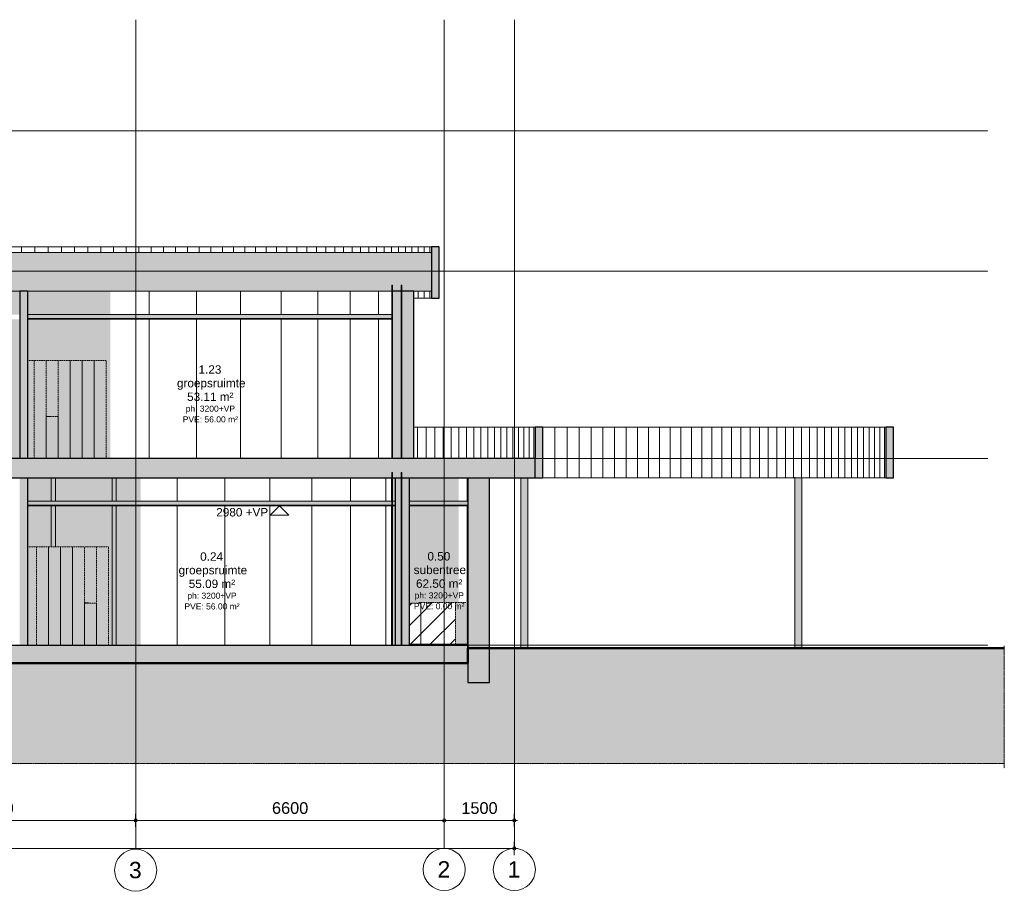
# Model space of a CAD drawing. Header units: millimetres. Extents: x -85630 to 257083, y -5697 to 14715.
# Tile 26 of 93: x -20580 to 481, y -5266 to 13375. Entities that reach past the tile are written whole.
import ezdxf

# ---------------------------------------------------------------- set-up
doc = ezdxf.new("R2010")
doc.units = ezdxf.units.MM
for name, pattern in [('HAZ_hartlijn', [8, 5, -1, 1, -1]), ('Hidden', [7.14375, 4.7625, -2.38125]), ('THO_hhidden', [2.5, 1.5, -1]), ('THO_stramienlijn', [20, 17, -1.5, 0, -1.5])]:
    doc.linetypes.add(name, pattern=pattern)
for name, color, linetype, lineweight in [('A-ANNO-DIMS', 7, 'Continuous', 13), ('A-ANNO-DIMS-100', 7, 'Continuous', 13), ('A-AREA-IDEN', 7, 'Continuous', 13), ('A-CLNG', 7, 'Continuous', 13), ('A-CLNG-PATT', 7, 'Continuous', 13), ('A-DETL-GENF', 7, 'Continuous', 13), ('A-FLOR', 7, 'Continuous', 18), ('A-FLOR-LEVL', 7, 'Continuous', 13), ('A-FLOR-PATT', 7, 'Continuous', 25), ('A-GENM', 7, 'Continuous', 13), ('A-ROOF', 7, 'Continuous', 13), ('A-ROOF-PATT', 7, 'Continuous', 18), ('A-WALL-PATT', 7, 'Continuous', 25), ('C-TOPO', 7, 'Continuous', 13), ('C-TOPO-PATT', 7, 'Continuous', 50), ('G-ANNO-DIMS', 7, 'Continuous', 13), ('I-WALL', 7, 'Continuous', 18), ('P-SANR-FIXT', 7, 'Continuous', 13), ('S-COLS', 7, 'Continuous', 13), ('S-GRID', 7, 'Continuous', 13), ('S-GRID-IDEN', 7, 'Continuous', 13)]:
    doc.layers.add(name, color=color, linetype=linetype, lineweight=lineweight)
doc.layers.add('A-AREA', color=1, linetype='Continuous', lineweight=13, true_color=0xff0000)
doc.layers.add('A-DETL', color=7, linetype='Continuous', lineweight=13, true_color=0x00a600)
doc.styles.add('Arial', font='arial.ttf', dxfattribs={"height": 250})
doc.styles.add('Arial_1', font='arial.ttf', dxfattribs={"height": 180})
doc.styles.add('Arial_2', font='arial.ttf', dxfattribs={"height": 350})
doc.styles.add('Arial_3', font='arial.ttf', dxfattribs={"height": 130})
doc.dimstyles.new('THO_25_-_transparant', dxfattribs={"dimscale": 304.8, "dimtxt": 0.836827, "dimasz": 0.229659, "dimexe": 0.459318, "dimexo": 0.0625, "dimgap": 0.213255, "dimtad": 1, "dimdec": 3, "dimlfac": 304.8, "dimrnd": 0.001, "dimdsep": 46, "dimtxsty": 'Arial', "dimblk1": 'DOTBLANK', "dimblk2": 'DOTBLANK', "dimsah": 1, "dimcen": 0.09, "dimdle": 0.229659, "dimazin": 0, "dimtfac": 1, "dimtdec": 4, "dimtix": 1, "dimtmove": 0, "dimatfit": 3, "dimfxl": 0.001507, "dimfxlon": 1, "dimtvp": 1, "dimtolj": 1, "dimtzin": 0, "dimarcsym": 2})
pattern_1 = [(45, (-65225.66, -375.99), (-21.213203, 21.213203), []), (45, (-65225.66, -354.99), (-21.213203, 21.213203), [])]
pattern_2 = [(45, (-65225.66, -376), (-212.132, 212.132), [])]

# ---------------------------------------------------------------- blocks, each defined once
blk = doc.blocks.new('NLRS_01_GM_WPB_dummy placeholder_gen_tho - kast 600x600x2100-1649503-01 doorsnede AA _plotview_')
at = {"layer": 'A-GENM', "linetype": 'THO_hhidden', "true_color": 0xdcf8f8}
for points in [[(-20408, 0), (-20224, 0), (-20224, 2100), (-20408, 2100), (-20408, 69)], [(-19967, 0), (-19967, 2100), (-20224, 2100), (-20224, 0)]]:
    blk.add_hatch(color=7, dxfattribs=at).paths.add_polyline_path(points)
at = {"layer": 'A-GENM', "linetype": 'THO_hhidden'}
for p, q in [((-20408, 2100), (-20224, 2100)), ((-20224, 2100), (-19967, 2100)), ((-20224, 0), (-20224, 2100)), ((-19967, 2100), (-19967, 0))]:
    blk.add_line(p, q, dxfattribs=at)
blk = doc.blocks.new('NLRS_01_GM_WPB_dummy placeholder_gen_tho - kast 600x600x2100-V4-01 doorsnede AA _plotview_')
at = {"layer": 'A-GENM', "linetype": 'THO_hhidden', "true_color": 0xdcf8f8}
blk.add_hatch(color=7, dxfattribs=at).paths.add_polyline_path([(-19710, 0), (-19710, 2100), (-19967, 2100), (-19967, 0)])
at = {"layer": 'A-GENM', "linetype": 'THO_hhidden'}
for p, q in [((-19967, 2100), (-19710, 2100)), ((-19967, 0), (-19967, 2100)), ((-19710, 2100), (-19710, 0))]:
    blk.add_line(p, q, dxfattribs=at)
blk = doc.blocks.new('NLRS_01_GM_WPB_dummy placeholder_gen_tho - kast 600x600x2100-V5-01 doorsnede AA _plotview_')
at = {"layer": 'A-GENM', "linetype": 'THO_hhidden', "true_color": 0xdcf8f8}
for points in [[(-19110, 900), (-18938, 900), (-18938, 2100), (-19195, 2100), (-19195, 902), (-19111, 902), (-19111, 900)], [(-18680, 0), (-18680, 2100), (-18938, 2100), (-18938, 0)]]:
    blk.add_hatch(color=7, dxfattribs=at).paths.add_polyline_path(points)
at = {"layer": 'A-GENM', "linetype": 'THO_hhidden'}
for p, q in [((-19195, 2100), (-18938, 2100)), ((-18938, 2100), (-18680, 2100)), ((-18938, 0), (-18938, 2100)), ((-18680, 2100), (-18680, 0))]:
    blk.add_line(p, q, dxfattribs=at)
blk = doc.blocks.new('NLRS_73_PF_UN_rvs gootsteen enkel 340x340 ic6zrl2n_gen_bcb - RVS gootsteen enkel 340x340-1972238-01 doorsnede AA _plotview_')
at = {"layer": 'P-SANR-FIXT', "true_color": 0xe8e8e8}
for points in [[(-19116, 900), (-19116, 902), (-19195, 902), (-19195, 900)], [(-19111, 900), (-19111, 902), (-19116, 902), (-19116, 900), (-19114, 900)]]:
    blk.add_hatch(color=254, dxfattribs=at).paths.add_polyline_path(points)
at = {"layer": 'P-SANR-FIXT'}
for p, q in [((-19195, 902), (-19116, 902)), ((-19110, 902), (-19116, 902)), ((-19110, 900), (-19110, 902))]:
    blk.add_line(p, q, dxfattribs=at)
blk = doc.blocks.new('NLRS_01_GM_WPB_dummy placeholder_gen_tho - kast 600x600x2100-V8-01 doorsnede AA _plotview_')
at = {"layer": 'A-GENM', "linetype": 'THO_hhidden', "true_color": 0xdcf8f8}
blk.add_hatch(color=7, dxfattribs=at).paths.add_polyline_path([(-18987, 3990), (-18730, 3990), (-18730, 6090), (-18987, 6090), (-18987, 4505)])
at = {"layer": 'A-GENM', "linetype": 'THO_hhidden'}
for p, q in [((-18987, 6090), (-18730, 6090)), ((-18987, 3990), (-18987, 6090)), ((-18730, 6090), (-18730, 3990))]:
    blk.add_line(p, q, dxfattribs=at)
blk = doc.blocks.new('NLRS_01_GM_WPB_dummy placeholder_gen_tho - kast 600x600x2100-V9-01 doorsnede AA _plotview_')
at = {"layer": 'A-GENM', "linetype": 'THO_hhidden', "true_color": 0xdcf8f8}
for points in [[(-19927, 4890), (-19759, 4890), (-19759, 6090), (-20016, 6090), (-20016, 4892), (-19928, 4892), (-19928, 4890)], [(-19613, 3990), (-19502, 3990), (-19502, 6090), (-19759, 6090), (-19759, 3990)]]:
    blk.add_hatch(color=7, dxfattribs=at).paths.add_polyline_path(points)
at = {"layer": 'A-GENM', "linetype": 'THO_hhidden'}
for p, q in [((-20016, 6090), (-19759, 6090)), ((-19759, 6090), (-19502, 6090)), ((-19759, 3990), (-19759, 6090)), ((-19502, 6090), (-19502, 3990))]:
    blk.add_line(p, q, dxfattribs=at)
blk = doc.blocks.new('NLRS_01_GM_WPB_dummy placeholder_gen_tho - kast 600x600x2100-V10-01 doorsnede AA _plotview_')
at = {"layer": 'A-GENM', "linetype": 'THO_hhidden', "true_color": 0xdcf8f8}
for points in [[(-20278, 3990), (-20274, 3990), (-20274, 6090), (-20408, 6090), (-20408, 3990)], [(-20016, 3990), (-20016, 6090), (-20274, 6090), (-20274, 3990)]]:
    blk.add_hatch(color=7, dxfattribs=at).paths.add_polyline_path(points)
at = {"layer": 'A-GENM', "linetype": 'THO_hhidden'}
for p, q in [((-20408, 6090), (-20274, 6090)), ((-20274, 6090), (-20016, 6090)), ((-20274, 3990), (-20274, 6090)), ((-20016, 6090), (-20016, 3990))]:
    blk.add_line(p, q, dxfattribs=at)
blk = doc.blocks.new('NLRS_73_PF_UN_rvs gootsteen enkel 340x340 ic6zrl2n_gen_bcb - RVS gootsteen enkel 340x340-V11-01 doorsnede AA _plotview_')
at = {"layer": 'P-SANR-FIXT', "true_color": 0xe8e8e8}
for points in [[(-19945, 4890), (-19933, 4890), (-19933, 4892), (-20016, 4892), (-20016, 4890)], [(-19928, 4890), (-19928, 4892), (-19933, 4892), (-19933, 4890)]]:
    blk.add_hatch(color=254, dxfattribs=at).paths.add_polyline_path(points)
at = {"layer": 'P-SANR-FIXT'}
for p, q in [((-20016, 4892), (-19933, 4892)), ((-19927, 4892), (-19933, 4892)), ((-19927, 4892), (-19928, 4892)), ((-19927, 4890), (-19927, 4892))]:
    blk.add_line(p, q, dxfattribs=at)
blk = doc.blocks.new('FP_16-01 doorsnede AA _plotview_')
at = {"layer": 'A-WALL-PATT', "color": 8, "lineweight": 13, "true_color": 0x808080}
for p, q in [((-17212, 3080), (-17212, 3580)), ((-16192, 3080), (-16192, 3580)), ((-15229, 3080), (-15229, 3580)), ((-14330, 3080), (-14330, 3580)), ((-13502, 3080), (-13502, 3580)), ((-12751, 3080), (-12751, 3580)), ((-11009, 3080), (-11009, 3580)), ((-17212, 0), (-17212, 2980)), ((-16192, 0), (-16192, 2980)), ((-15229, 0), (-15229, 2980)), ((-14330, 0), (-14330, 2980)), ((-13502, 0), (-13502, 2980)), ((-12751, 0), (-12751, 2980)), ((-11009, 10), (-11009, 2980))]:
    blk.add_line(p, q, dxfattribs=at)
blk = doc.blocks.new('FP_18-01 doorsnede AA _plotview_')
at = {"layer": 'A-WALL-PATT', "color": 8, "lineweight": 13, "true_color": 0x808080}
for p, q in [((-17808, 7070), (-17808, 7570)), ((-16799, 7070), (-16799, 7570)), ((-15857, 7070), (-15857, 7570)), ((-14989, 7070), (-14989, 7570)), ((-14203, 7070), (-14203, 7570)), ((-13508, 7070), (-13508, 7570)), ((-12908, 7070), (-12908, 7570)), ((-17808, 3990), (-17808, 6970)), ((-16799, 3990), (-16799, 6970)), ((-15857, 3990), (-15857, 6970)), ((-14989, 3990), (-14989, 6970)), ((-14203, 3990), (-14203, 6970)), ((-13508, 3990), (-13508, 6970)), ((-12908, 3990), (-12908, 6970))]:
    blk.add_line(p, q, dxfattribs=at)
blk = doc.blocks.new('FP_20-01 doorsnede AA _plotview_')
at = {"layer": 'A-WALL-PATT', "color": 252, "lineweight": 13, "true_color": 0x858482}
for p, q in [((-12069, 3990), (-12069, 4660)), ((-11883, 3990), (-11883, 4660)), ((-11702, 3990), (-11702, 4660)), ((-11525, 3990), (-11525, 4660)), ((-11354, 3990), (-11354, 4660)), ((-11187, 3990), (-11187, 4660)), ((-11025, 3990), (-11025, 4660)), ((-10868, 3990), (-10868, 4660)), ((-10716, 3990), (-10716, 4660)), ((-10569, 3990), (-10569, 4660)), ((-10427, 3990), (-10427, 4660)), ((-10290, 3990), (-10290, 4660)), ((-10158, 3990), (-10158, 4660)), ((-10032, 3990), (-10032, 4660)), ((-9911, 3990), (-9911, 4660)), ((-9795, 3990), (-9795, 4660)), ((-9685, 3990), (-9685, 4660)), ((-9580, 3990), (-9580, 4660))]:
    blk.add_line(p, q, dxfattribs=at)
blk = doc.blocks.new('FP_22-01 doorsnede AA _plotview_')
at = {"layer": 'A-WALL-PATT', "color": 252, "lineweight": 13, "true_color": 0x858482}
for p, q in [((-24100, 8400), (-24100, 8520)), ((-23800, 8400), (-23800, 8520)), ((-23500, 8400), (-23500, 8520)), ((-23201, 8400), (-23201, 8520)), ((-22902, 8400), (-22902, 8520)), ((-22604, 8400), (-22604, 8520)), ((-22306, 8400), (-22306, 8520)), ((-22009, 8400), (-22009, 8520)), ((-21714, 8400), (-21714, 8520)), ((-21419, 8400), (-21419, 8520)), ((-21126, 8400), (-21126, 8520)), ((-20835, 8400), (-20835, 8520)), ((-20545, 8400), (-20545, 8520)), ((-20257, 8400), (-20257, 8520)), ((-19971, 8400), (-19971, 8520)), ((-19686, 8400), (-19686, 8520)), ((-19405, 8400), (-19405, 8520)), ((-19125, 8400), (-19125, 8520)), ((-18848, 8400), (-18848, 8520)), ((-18574, 8400), (-18574, 8520)), ((-18302, 8400), (-18302, 8520)), ((-18033, 8400), (-18033, 8520)), ((-17768, 8400), (-17768, 8520)), ((-17505, 8400), (-17505, 8520)), ((-17246, 8400), (-17246, 8520)), ((-16990, 8400), (-16990, 8520)), ((-16738, 8400), (-16738, 8520)), ((-16490, 8400), (-16490, 8520)), ((-16245, 8400), (-16245, 8520)), ((-16004, 8400), (-16004, 8520)), ((-15768, 8400), (-15768, 8520)), ((-15535, 8400), (-15535, 8520)), ((-15307, 8400), (-15307, 8520)), ((-15084, 8400), (-15084, 8520)), ((-14864, 8400), (-14864, 8520)), ((-14650, 8400), (-14650, 8520)), ((-14440, 8400), (-14440, 8520)), ((-14235, 8400), (-14235, 8520)), ((-14035, 8400), (-14035, 8520)), ((-13840, 8400), (-13840, 8520)), ((-13651, 8400), (-13651, 8520)), ((-13466, 8400), (-13466, 8520)), ((-13287, 8400), (-13287, 8520)), ((-13113, 8400), (-13113, 8520)), ((-12945, 8400), (-12945, 8520)), ((-12783, 8400), (-12783, 8520)), ((-12626, 8400), (-12626, 8520)), ((-12475, 8400), (-12475, 8520)), ((-12329, 8400), (-12329, 8520)), ((-12190, 8400), (-12190, 8520)), ((-12057, 8400), (-12057, 8520)), ((-11929, 8400), (-11929, 8520)), ((-11808, 8400), (-11808, 8520)), ((-12057, 7420), (-12057, 7570)), ((-11929, 7420), (-11929, 7570)), ((-11808, 7420), (-11808, 7570))]:
    blk.add_line(p, q, dxfattribs=at)
blk = doc.blocks.new('NLRS_28_SCO_UN_koker_gen_bcb - K200_200_12_5-2311149-01 doorsnede AA _plotview_')
at = {"layer": 'S-COLS'}
h = blk.add_hatch(dxfattribs=at)
h.set_pattern_fill('FP_3', color=256, style=0, pattern_type=2)
h.set_pattern_definition(pattern_1)
h.paths.add_polyline_path([(-12609, 3990), (-12609, 7700), (-12622, 7700), (-12622, 3990)])
h.paths.add_polyline_path([(-12417, 3990), (-12404, 3990), (-12404, 7700), (-12417, 7700), (-12417, 4505)])
at = {"layer": 'S-COLS', "lineweight": 18}
for p, q in [((-12609, 7700), (-12622, 7700)), ((-12622, 7700), (-12622, 3990)), ((-12609, 3990), (-12609, 7700)), ((-12404, 7700), (-12417, 7700)), ((-12417, 7700), (-12417, 3990)), ((-12404, 3990), (-12404, 7700)), ((-12622, 3990), (-12609, 3990)), ((-12417, 3990), (-12404, 3990))]:
    blk.add_line(p, q, dxfattribs=at)
blk = doc.blocks.new('NLRS_01_GM_WPB_dummy placeholder_gen_tho - garderobe 3000x400x900-2232204-01 doorsnede AA _plotview_')
at = {"layer": 'A-GENM', "true_color": 0x808080}
h = blk.add_hatch(dxfattribs=at)
h.set_pattern_fill('FP_4', color=8, style=0, pattern_type=2)
h.set_pattern_definition(pattern_2)
h.paths.add_polyline_path([(-12003, 0), (-12003, 900), (-12244, 900), (-12244, 0)])
at = {"layer": 'A-GENM', "linetype": 'THO_hhidden'}
for p, q in [((-12003, 900), (-12244, 900)), ((-12244, 900), (-12244, 0)), ((-12003, 0), (-12003, 900)), ((-12244, 0), (-12003, 0))]:
    blk.add_line(p, q, dxfattribs=at)
blk = doc.blocks.new('NLRS_01_GM_WPB_dummy placeholder_gen_tho - garderobe 930x400x900-2364956-01 doorsnede AA _plotview_')
at = {"layer": 'A-GENM', "linetype": 'THO_hhidden', "true_color": 0xdcf8f8}
for points in [[(-12003, 10), (-12003, 10), (-12003, 910), (-12043, 910), (-12043, 900), (-12003, 900), (-12003, 69)], [(-11259, 10), (-11035, 10), (-11035, 910), (-11259, 910), (-11259, 69)]]:
    blk.add_hatch(color=7, dxfattribs=at).paths.add_polyline_path(points)
at = {"layer": 'A-GENM', "true_color": 0x808080}
h = blk.add_hatch(dxfattribs=at)
h.set_pattern_fill('FP_4', color=8, style=0, pattern_type=2)
h.set_pattern_definition(pattern_2)
h.paths.add_polyline_path([(-11259, 10), (-11259, 910), (-12003, 910), (-12003, 10), (-11629, 10)])
at = {"layer": 'A-GENM', "linetype": 'THO_hhidden'}
for p, q in [((-12043, 910), (-12003, 910)), ((-12043, 900), (-12043, 910)), ((-11259, 910), (-12003, 910)), ((-12003, 910), (-12003, 10)), ((-11259, 10), (-11259, 910)), ((-11259, 910), (-11035, 910)), ((-12003, 10), (-11259, 10))]:
    blk.add_line(p, q, dxfattribs=at)
blk = doc.blocks.new('FP_46-01 doorsnede AA _plotview_')
at = {"layer": 'A-WALL-PATT', "color": 252, "lineweight": 13, "true_color": 0x858482}
for p, q in [((-9130, 3580), (-9130, 4660)), ((-8869, 3580), (-8869, 4660)), ((-8611, 3580), (-8611, 4660)), ((-8356, 3580), (-8356, 4660)), ((-8104, 3580), (-8104, 4660)), ((-7855, 3580), (-7855, 4660)), ((-7610, 3580), (-7610, 4660)), ((-7368, 3580), (-7368, 4660)), ((-7129, 3580), (-7129, 4660)), ((-6894, 3580), (-6894, 4660)), ((-6663, 3580), (-6663, 4660)), ((-6435, 3580), (-6435, 4660)), ((-6211, 3580), (-6211, 4660)), ((-5991, 3580), (-5991, 4660)), ((-5776, 3580), (-5776, 4660)), ((-5564, 3580), (-5564, 4660)), ((-5356, 3580), (-5356, 4660)), ((-5153, 3580), (-5153, 4660)), ((-4954, 3580), (-4954, 4660)), ((-4759, 3580), (-4759, 4660)), ((-4569, 3580), (-4569, 4660)), ((-4383, 3580), (-4383, 4660)), ((-4202, 3580), (-4202, 4660)), ((-4025, 3580), (-4025, 4660)), ((-3854, 3580), (-3854, 4660)), ((-3687, 3580), (-3687, 4660)), ((-3525, 3580), (-3525, 4660)), ((-3368, 3580), (-3368, 4660)), ((-3216, 3580), (-3216, 4660)), ((-3069, 3580), (-3069, 4660)), ((-2927, 3580), (-2927, 4660)), ((-2790, 3580), (-2790, 4660)), ((-2658, 3580), (-2658, 4660)), ((-2532, 3580), (-2532, 4660)), ((-2411, 3580), (-2411, 4660)), ((-2295, 3580), (-2295, 4660)), ((-2185, 3580), (-2185, 4660)), ((-2080, 3580), (-2080, 4660))]:
    blk.add_line(p, q, dxfattribs=at)
blk = doc.blocks.new('NLRS_28_SCO_UN_houten kolom rond_gen_bcb - rond 150-2413769-01 doorsnede AA _plotview_')
at = {"layer": 'S-COLS', "true_color": 0xe8c753}
for points in [[(-3995, -63), (-3992, -63), (-3992, 3580), (-3999, 3580), (-3999, -63), (-3995, -63)], [(-3922, -63), (-3849, -63), (-3849, 3580), (-3992, 3580), (-3992, -63), (-3936, -63)]]:
    blk.add_hatch(color=53, dxfattribs=at).paths.add_polyline_path(points)
at = {"layer": 'S-COLS'}
for p, q in [((-3999, 3590), (-3999, -63)), ((-3849, -63), (-3849, 3580))]:
    blk.add_line(p, q, dxfattribs=at)
blk = doc.blocks.new('NLRS_28_SCO_UN_houten kolom rond_gen_bcb - rond 150-V47-01 doorsnede AA _plotview_')
at = {"layer": 'S-COLS', "true_color": 0xe8c753}
for points in [[(-9775, -63), (-9736, -63), (-9736, 3580), (-9863, 3580), (-9863, -63), (-9789, -63)], [(-9736, -63), (-9713, -63), (-9713, 3580), (-9736, 3580), (-9736, 69)]]:
    blk.add_hatch(color=53, dxfattribs=at).paths.add_polyline_path(points)
at = {"layer": 'S-COLS'}
for p, q in [((-9863, 3580), (-9863, -63)), ((-9713, -63), (-9713, 3580))]:
    blk.add_line(p, q, dxfattribs=at)
blk = doc.blocks.new('NLRS_28_SCO_UN_koker_gen_bcb - K200_200_12_5-2417527-01 doorsnede AA _plotview_')
at = {"layer": 'S-COLS'}
h = blk.add_hatch(dxfattribs=at)
h.set_pattern_fill('FP_3', color=256, style=0, pattern_type=2)
h.set_pattern_definition(pattern_1)
h.paths.add_polyline_path([(-12622, 0), (-12608, 0), (-12608, 3690), (-12622, 3690), (-12622, 69)])
h.paths.add_polyline_path([(-12403, 0), (-12403, 3690), (-12417, 3690), (-12417, 0)])
at = {"layer": 'S-COLS', "linetype": 'Hidden', "true_color": 0x7186a5}
h = blk.add_hatch(color=252, dxfattribs=at)
h.paths.add_polyline_path([(-12622, 0), (-12622, 2980), (-12626, 2980), (-12626, 0)])
h.paths.add_polyline_path([(-12622, 3080), (-12622, 3580), (-12626, 3580), (-12626, 3080)])
h = blk.add_hatch(color=252, dxfattribs=at)
h.paths.add_polyline_path([(-12608, 0), (-12552, 0), (-12552, 2980), (-12608, 2980), (-12608, 69)])
h.paths.add_polyline_path([(-12608, 3080), (-12552, 3080), (-12552, 3580), (-12608, 3580), (-12608, 3396)])
at = {"layer": 'S-COLS', "lineweight": 18}
for p, q in [((-12608, 3690), (-12622, 3690)), ((-12622, 3690), (-12622, 0)), ((-12608, 0), (-12608, 3690)), ((-12403, 3690), (-12417, 3690)), ((-12417, 3690), (-12417, 0)), ((-12403, 0), (-12403, 3690)), ((-12622, 0), (-12608, 0)), ((-12417, 0), (-12403, 0))]:
    blk.add_line(p, q, dxfattribs=at)
at = {"layer": 'S-COLS'}
for p, q in [((-12626, 3580), (-12626, 3080)), ((-12626, 2980), (-12626, 0))]:
    blk.add_line(p, q, dxfattribs=at)
blk = doc.blocks.new('NLRS_28_SCO_UN_koker_gen_bcb - K200_200_12_5-V57-01 doorsnede AA _plotview_')
at = {"layer": 'S-COLS', "linetype": 'Hidden', "true_color": 0x7186a5}
h = blk.add_hatch(color=252, dxfattribs=at)
h.paths.add_polyline_path([(-18605, 0), (-18605, 2980), (-18639, 2980), (-18639, 0)])
h.paths.add_polyline_path([(-18639, 3080), (-18605, 3080), (-18605, 3580), (-18639, 3580)])
h = blk.add_hatch(color=252, dxfattribs=at)
h.paths.add_polyline_path([(-18519, 0), (-18519, 2980), (-18605, 2980), (-18605, 0)])
h.paths.add_polyline_path([(-18605, 3080), (-18519, 3080), (-18519, 3580), (-18605, 3580)])
at = {"layer": 'S-COLS'}
for p, q in [((-18605, 3580), (-18605, 3080)), ((-18519, 3580), (-18519, 3080)), ((-18605, 2980), (-18605, 0)), ((-18519, 2980), (-18519, 0))]:
    blk.add_line(p, q, dxfattribs=at)
blk = doc.blocks.new('NLRS_28_SCO_UN_koker_gen_bcb - K200_200_12_5-V59-01 doorsnede AA _plotview_')
at = {"layer": 'S-COLS', "linetype": 'Hidden', "true_color": 0x7186a5}
h = blk.add_hatch(color=252, dxfattribs=at)
h.paths.add_polyline_path([(-19938, 2100), (-19904, 2100), (-19904, 2980), (-19938, 2980), (-19938, 2287)])
h.paths.add_polyline_path([(-19938, 3080), (-19904, 3080), (-19904, 3580), (-19938, 3580), (-19938, 3396)])
h = blk.add_hatch(color=252, dxfattribs=at)
h.paths.add_polyline_path([(-19818, 2100), (-19818, 2980), (-19904, 2980), (-19904, 2100)])
h.paths.add_polyline_path([(-19904, 3080), (-19818, 3080), (-19818, 3580), (-19904, 3580), (-19904, 3396)])
at = {"layer": 'S-COLS'}
for p, q in [((-19904, 3580), (-19904, 3080)), ((-19818, 3580), (-19818, 3080)), ((-19904, 2980), (-19904, 2100)), ((-19818, 2980), (-19818, 2100))]:
    blk.add_line(p, q, dxfattribs=at)
blk = doc.blocks.new('NLRS_01_DI_UN_afbreeklijn_gen_tho - afbreeklijn-2412367-01 doorsnede AA _plotview_')
at = {"layer": 'A-DETL-GENF', "linetype": 'HAZ_hartlijn', "lineweight": 18}
blk.add_line((481, -2533), (-83030, -2533), dxfattribs=at)
blk = doc.blocks.new('NLRS_01_DI_UN_afbreeklijn_gen_tho - afbreeklijn-2412030-01 doorsnede AA _plotview_')
at = {"layer": 'A-DETL-GENF', "linetype": 'HAZ_hartlijn', "lineweight": 18}
blk.add_line((481, -13), (481, -2633), dxfattribs=at)
blk = doc.blocks.new('Grid - Stramienbol 9_0mm-3500-01 doorsnede AA _plotview_')
at = {"layer": 'S-GRID-IDEN'}
blk.add_circle((-9999.635701, -4800), 450, dxfattribs=at)
blk = doc.blocks.new('DIMBLOCK1-01 doorsnede AA _plotview_')
at = {"layer": 'A-ANNO-DIMS-100'}
for p, q in [((-71800, -4350), (-71800, -4210)), ((-10000, -4350), (-10000, -4210)), ((-9930, -4350), (-71870, -4350)), ((-71800, -4350), (-71800, -4490)), ((-10000, -4350), (-10000, -4490))]:
    blk.add_line(p, q, dxfattribs=at)
for centre in [(-71800, -4350), (-10000, -4350)]:
    blk.add_circle(centre, 35, dxfattribs=at)
at = {"layer": 'A-ANNO-DIMS-100', "color": 0, "insert": (-41380, -3960), "char_height": 250, "width": 1153.68, "attachment_point": 1, "line_spacing_factor": 0.941778, "style": 'Arial'}
blk.add_mtext('61800', dxfattribs=at)
blk = doc.blocks.new('_DotBlank')
at = {"color": 0, "linetype": 'ByBlock', "lineweight": -2}
blk.add_line((-0.5, 0), (-1, 0), dxfattribs=at)
blk.add_circle((0, 0), 0.5, dxfattribs=at)
blk = doc.blocks.new('DIMBLOCK2-01 doorsnede AA _plotview_')
at = {"layer": 'A-ANNO-DIMS-100'}
for p, q in [((-11500, -3750), (-11500, -3610)), ((-9930, -3750), (-11500, -3750)), ((-11500, -3750), (-11500, -3890)), ((-10000, -3750), (-10000, -3610)), ((-10000, -3750), (-10000, -3890))]:
    blk.add_line(p, q, dxfattribs=at)
for centre in [(-11500, -3750), (-10000, -3750)]:
    blk.add_circle(centre, 35, dxfattribs=at)
at = {"layer": 'A-ANNO-DIMS-100', "color": 0, "insert": (-11134, -3360), "char_height": 250, "width": 922.94, "attachment_point": 1, "line_spacing_factor": 0.941778, "style": 'Arial'}
blk.add_mtext('1500', dxfattribs=at)
blk = doc.blocks.new('DIMBLOCK3-01 doorsnede AA _plotview_')
at = {"layer": 'A-ANNO-DIMS-100'}
for p, q in [((-18100, -3750), (-18100, -3610)), ((-11500, -3750), (-18100, -3750)), ((-18100, -3750), (-18100, -3890)), ((-11500, -3750), (-11500, -3610)), ((-11500, -3750), (-11500, -3890))]:
    blk.add_line(p, q, dxfattribs=at)
for centre in [(-18100, -3750), (-11500, -3750)]:
    blk.add_circle(centre, 35, dxfattribs=at)
at = {"layer": 'A-ANNO-DIMS-100', "color": 0, "insert": (-15184, -3360), "char_height": 250, "width": 922.94, "attachment_point": 1, "line_spacing_factor": 0.941778, "style": 'Arial'}
blk.add_mtext('6600', dxfattribs=at)
blk = doc.blocks.new('DIMBLOCK4-01 doorsnede AA _plotview_')
at = {"layer": 'A-ANNO-DIMS-100'}
for p, q in [((-24100, -3750), (-24100, -3610)), ((-18100, -3750), (-24100, -3750)), ((-24100, -3750), (-24100, -3890)), ((-18100, -3750), (-18100, -3610)), ((-18100, -3750), (-18100, -3890))]:
    blk.add_line(p, q, dxfattribs=at)
for centre in [(-24100, -3750), (-18100, -3750)]:
    blk.add_circle(centre, 35, dxfattribs=at)
at = {"layer": 'A-ANNO-DIMS-100', "color": 0, "insert": (-21484, -3360), "char_height": 250, "width": 922.94, "attachment_point": 1, "line_spacing_factor": 0.941778, "style": 'Arial'}
blk.add_mtext('6000', dxfattribs=at)
blk = doc.blocks.new('Spot Elevations - arrow below 13mm-1358115-01 doorsnede AA _plotview_')
at = {"layer": 'G-ANNO-DIMS'}
for p, q in [((-52838, 2780), (-52638, 2980)), ((-52838, 2980), (-52438, 2980)), ((-52638, 2980), (-52438, 2780)), ((-52438, 2780), (-52838, 2780))]:
    blk.add_line(p, q, dxfattribs=at)

msp = doc.modelspace()

# ---------------------------------------------------------------- hatches: boundary and pattern name
at = {"layer": 'A-CLNG', "true_color": 0xebebeb}
for points in [[(-12622.7084028, 6970), (-12622.7084028, 6985), (-20408.4295019, 6985), (-20408.4295019, 6970), (-12959.7760643, 6970)], [(-12552.1677574, 2980), (-12552.1677574, 2995), (-20408.4295019, 2995), (-20408.4295019, 2980), (-12959.7760643, 2980)], [(-10993.6241215, 2980), (-10993.6241215, 2995), (-12244.3608838, 2995), (-12244.3608838, 2980), (-11629.1671016, 2980)]]:
    msp.add_hatch(color=7, dxfattribs=at).paths.add_polyline_path(points)
at = {"layer": 'A-CLNG-PATT', "true_color": 0xc8ffff}
for points in [[(-16951.6029524, 6985), (-12622.7084028, 6985), (-12622.7084028, 7070), (-20408.4295019, 7070), (-20408.4295019, 6985), (-19612.8208778, 6985)], [(-16951.6029524, 2995), (-12552.1677574, 2995), (-12552.1677574, 3080), (-20408.4295019, 3080), (-20408.4295019, 2995), (-18282.2119151, 2995)], [(-11629.1671016, 2995), (-10993.6241215, 2995), (-10993.6241215, 3080), (-12244.3608838, 3080), (-12244.3608838, 2995)]]:
    msp.add_hatch(color=7, dxfattribs=at).paths.add_polyline_path(points)
at = {"layer": 'A-FLOR', "true_color": 0x7f7f7f}
for points in [[(-43563.7822064, 3580), (-9551.0096308, 3580), (-9551.0096308, 3990), (-72240.4589406, 3990), (-72240.4589406, 3580), (-44894.3911691, 3580)], [(-70805.6625126, -390), (-10994.1039382, -390), (-10994.1039382, 0), (-70805.6625126, 0)]]:
    msp.add_hatch(color=8, dxfattribs=at).paths.add_polyline_path(points)
at = {"layer": 'A-FLOR-PATT', "lineweight": 13}
h = msp.add_hatch(dxfattribs=at)
h.set_pattern_fill('FP_5', color=256, angle=-45, style=0, pattern_type=2)
h.set_pattern_definition([(225, (-14018.38, 10), (141.421, -141.421), [])])
h.paths.add_polyline_path([(-10993.6241215, 0), (-10993.6241215, 10), (-12244.3608838, 10), (-12244.3608838, 0), (-11629.1671016, 0)])
at = {"layer": 'A-GENM', "true_color": 0xdcf8f8}
for points in [[(-19758.9917956, 3990), (-19758.9917956, 4890), (-20016.3528756, 4890), (-20016.3528756, 3990)], [(-18937.6480458, 0), (-18937.6480458, 900), (-19195.0091259, 900), (-19195.0091259, 0)]]:
    msp.add_hatch(color=7, dxfattribs=at).paths.add_polyline_path(points)
at = {"layer": 'A-ROOF-PATT', "lineweight": 13, "true_color": 0xafafaf}
msp.add_hatch(color=253, dxfattribs=at).paths.add_polyline_path([(-40902.564281, 7570), (-11771.4466807, 7570), (-11771.4466807, 8400), (-70027.8247213, 8400), (-70027.8247213, 7570), (-43563.7822064, 7570)])
at = {"layer": 'A-WALL-PATT', "lineweight": 18, "true_color": 0x808080}
for points in [[(-11608.8094077, 7420), (-11608.8094077, 8520), (-11771.4466807, 8520), (-11771.4466807, 7420), (-11629.1671016, 7420)], [(-12294.471583, 3990), (-12152.2195964, 3990), (-12152.2195964, 7570), (-12622.7084028, 7570), (-12622.7084028, 3990)], [(-9391.8139453, 3580), (-9391.8139453, 4660), (-9551.0096308, 4660), (-9551.0096308, 3580)], [(-1891.8139453, 3580), (-1891.8139453, 4660), (-2051.0096308, 4660), (-2051.0096308, 3580)], [(-10532.0872243, -800), (-10532.0872243, 3580), (-10993.6241215, 3580), (-10993.6241215, -800)]]:
    msp.add_hatch(color=8, dxfattribs=at).paths.add_polyline_path(points)
at = {"layer": 'A-WALL-PATT', "lineweight": 18, "true_color": 0xd7e6e6}
for points in [[(-20408.4295019, 3990), (-20408.4295019, 7570), (-20580.4344094, 7570), (-20580.4344094, 3990)], [(-20408.4295019, 0), (-20408.4295019, 3580), (-20580.4344094, 3580), (-20580.4344094, 0)]]:
    msp.add_hatch(color=254, dxfattribs=at).paths.add_polyline_path(points)
at = {"layer": 'A-WALL-PATT', "true_color": 0xf0f0f0}
h = msp.add_hatch(color=7, dxfattribs=at)
h.paths.add_polyline_path([(-18639.3083281, 3990), (-18639.3083281, 6970), (-20408.4295019, 6970), (-20408.4295019, 6090), (-18729.5474754, 6090), (-18729.5474754, 3990)])
h.paths.add_polyline_path([(-20408.4295019, 7070), (-18639.3083281, 7070), (-18639.3083281, 7570), (-20408.4295019, 7570)])
h = msp.add_hatch(color=7, dxfattribs=at)
h.paths.add_polyline_path([(-18282.2119151, 0), (-17995.8955878, 0), (-17995.8955878, 2980), (-18518.924204, 2980), (-18518.924204, 0)])
h.paths.add_polyline_path([(-18638.5862997, 0), (-18638.5862997, 2980), (-19818.165946, 2980), (-19818.165946, 2100), (-18680.2869658, 2100), (-18680.2869658, 0)])
h.paths.add_polyline_path([(-19967.092366, 2100), (-19937.8280418, 2100), (-19937.8280418, 2980), (-20408.4295019, 2980), (-20408.4295019, 2100), (-19994.3713816, 2100)])
h.paths.add_polyline_path([(-19937.8280418, 3080), (-19937.8280418, 3580), (-20408.4295019, 3580), (-20408.4295019, 3080)])
h.paths.add_polyline_path([(-17995.8955878, 3080), (-17995.8955878, 3580), (-18518.924204, 3580), (-18518.924204, 3080), (-18282.2119151, 3080)])
h.paths.add_polyline_path([(-18638.5862997, 3080), (-18638.5862997, 3580), (-19818.165946, 3580), (-19818.165946, 3080), (-19612.8208778, 3080)])
at = {"layer": 'A-WALL-PATT', "lineweight": 18, "true_color": 0xafafaf}
msp.add_hatch(color=253, dxfattribs=at).paths.add_polyline_path([(-12244.3608838, 0), (-12244.3608838, 3580), (-12552.1677574, 3580), (-12552.1677574, 0)])
at = {"layer": 'A-WALL-PATT', "true_color": 0xf0f0f0}
h = msp.add_hatch(color=7, dxfattribs=at)
h.paths.add_polyline_path([(-12244.3608838, 10), (-12244.3170721, 10), (-12244.3170721, 900), (-12042.6957467, 900), (-12042.6957467, 910), (-11190.4598472, 910), (-11190.4598472, 2980), (-12244.3608838, 2980), (-12244.3608838, 68.8768707)])
h.paths.add_polyline_path([(-11629.1671016, 3080), (-11190.4598472, 3080), (-11190.4598472, 3580), (-12244.3608838, 3580), (-12244.3608838, 3080)])
at = {"layer": 'C-TOPO-PATT', "lineweight": 13, "true_color": 0xc0c0c0}
msp.add_hatch(color=9, dxfattribs=at).paths.add_polyline_path([(-83030.4054534, -2533), (481.1340514, -2533), (481.1340514, -63), (-10994.1039382, -63), (-10994.1039382, -390), (-70805.6625126, -390), (-70805.6625126, -63), (-83030.4054534, -63), (-83030.4054534, -1123.4138626)])
at = {"layer": 'I-WALL', "true_color": 0xd7e6e6}
h = msp.add_hatch(color=254, dxfattribs=at)
h.paths.add_polyline_path([(-20580.4344094, 3990), (-20580.4344094, 6970), (-21212.9083929, 6970), (-21212.9083929, 3990), (-20943.4298405, 3990)])
h.paths.add_polyline_path([(-21212.9083929, 7070), (-20580.4344094, 7070), (-20580.4344094, 7570), (-21212.9083929, 7570)])

# ---------------------------------------------------------------- linework, layer by layer
at = {"layer": 'A-AREA'}
msp.add_line((-10531.0632528, 0), (-9391.8139453, 0), dxfattribs=at)
at = {"layer": 'A-CLNG'}
for p, q in [((-12622.7084028, 7070), (-20408.4295019, 7070)), ((-12622.7084028, 6985), (-20408.4295019, 6985)), ((-20408.4295019, 6970), (-12622.7084028, 6970)), ((-12552.1677574, 3080), (-20408.4295019, 3080)), ((-12552.1677574, 2995), (-20408.4295019, 2995)), ((-20408.4295019, 2980), (-12552.1677574, 2980)), ((-10993.6241215, 3080), (-12244.3608838, 3080)), ((-12244.3608838, 3080), (-12244.3608838, 2980)), ((-10993.6241215, 2995), (-12244.3608838, 2995)), ((-12244.3608838, 2980), (-10993.6241215, 2980))]:
    msp.add_line(p, q, dxfattribs=at)
at = {"layer": 'A-DETL', "color": 7, "linetype": 'THO_hhidden'}
for p, q in [((-2051.0096308, 0), (-10531.6149799, 0)), ((-9863.2067658, 0), (-10531.3290587, 0)), ((-10531.0632528, 0), (-9391.8139453, 0)), ((-3996.7139512, 0), (-9712.5756838, 0)), ((-1891.8139453, 0), (-3848.6214453, 0))]:
    msp.add_line(p, q, dxfattribs=at)
at = {"layer": 'A-FLOR', "lineweight": 25}
for p, q in [((-9551.0096308, 3990), (-69176.5629993, 3990)), ((-9551.0096308, 3580), (-9551.0096308, 3990)), ((-72240.4589406, 3580), (-9551.0096308, 3580)), ((-10993.6241215, 10), (-12244.3608838, 10)), ((-12244.3608838, 10), (-12244.3608838, 0)), ((-10993.6241215, 0), (-10993.6241215, 10)), ((-70805.6625126, 0), (-10993.6241215, 0)), ((-10994.1039382, -63), (-10994.1039382, 0))]:
    msp.add_line(p, q, dxfattribs=at)
at = {"layer": 'A-FLOR-LEVL', "color": 5, "linetype": 'THO_stramienlijn', "true_color": 0x0000ff}
for p, q in [((-83026.5468043, 11000), (126.8448783, 11000)), ((-83026.5468043, 8000), (126.8448783, 8000)), ((-82065.9142008, 3990), (126.8448783, 3990)), ((-83026.5468043, 0), (126.8448783, 0))]:
    msp.add_line(p, q, dxfattribs=at)
at = {"layer": 'A-GENM', "linetype": 'THO_hhidden'}
for p, q in [((-20016.3528756, 4890), (-19758.9917956, 4890)), ((-20016.3528756, 3990), (-20016.3528756, 4890)), ((-19758.9917956, 4890), (-19758.9917956, 3990)), ((-19195.0091259, 900), (-18937.6480458, 900)), ((-19195.0091259, 0), (-19195.0091259, 900)), ((-18937.6480458, 900), (-18937.6480458, 0))]:
    msp.add_line(p, q, dxfattribs=at)
at = {"layer": 'A-ROOF', "lineweight": 18}
for p, q in [((-11771.4466807, 8400), (-70027.8247213, 8400)), ((-69176.5629993, 7570), (-11771.4466807, 7570))]:
    msp.add_line(p, q, dxfattribs=at)
at = {"layer": 'C-TOPO', "lineweight": 50}
for p, q in [((-10994.1039382, -63), (-10994.1039382, -390)), ((481.1340514, -63), (-10993.6241215, -63)), ((-10994.1039382, -390), (-70805.6625126, -390))]:
    msp.add_line(p, q, dxfattribs=at)
at = {"layer": 'G-ANNO-DIMS'}
msp.add_line((-15222.2861573, 2980), (-15222.2864359, 2980), dxfattribs=at)
at = {"layer": 'I-WALL'}
for p, q in [((-11771.4466807, 8520), (-46820.9413188, 8520)), ((-11771.4466807, 7420), (-12151.2050073, 7420)), ((-12152.0685733, 4660), (-9551.0096308, 4660)), ((-9391.807832, 4660), (-2051.0096308, 4660)), ((-2051.0096308, 3580), (-9391.807832, 3580))]:
    msp.add_line(p, q, dxfattribs=at)
at = {"layer": 'I-WALL', "lineweight": 25}
for p, q in [((-11608.8094077, 8520), (-11771.4466807, 8520)), ((-11771.4466807, 8520), (-11771.4466807, 7420)), ((-11608.8094077, 7420), (-11608.8094077, 8520)), ((-20408.4295019, 7570), (-20580.4344094, 7570)), ((-20580.4344094, 7570), (-20580.4344094, 3990)), ((-20408.4295019, 3990), (-20408.4295019, 7570)), ((-12152.2195964, 7570), (-12622.7084028, 7570)), ((-12622.7084028, 7570), (-12622.7084028, 3990)), ((-12152.2195964, 3990), (-12152.2195964, 7570)), ((-11771.4466807, 7420), (-11608.8094077, 7420)), ((-9391.8139453, 4660), (-9551.0096308, 4660)), ((-9551.0096308, 4660), (-9551.0096308, 3990)), ((-9391.8139453, 3580), (-9391.8139453, 4660)), ((-1891.8139453, 4660), (-2051.0096308, 4660)), ((-2051.0096308, 4660), (-2051.0096308, 3580)), ((-1891.8139453, 3580), (-1891.8139453, 4660)), ((-20408.4295019, 0), (-20408.4295019, 3580)), ((-12552.1677574, 3580), (-12552.1677574, 0)), ((-12244.3608838, 10), (-12244.3608838, 3580)), ((-10993.6241215, 3580), (-10993.6241215, -800)), ((-10532.0872243, -800), (-10532.0872243, 3580)), ((-9551.0096308, 3580), (-9391.8139453, 3580)), ((-2051.0096308, 3580), (-1891.8139453, 3580)), ((-10993.6241215, -800), (-10532.0872243, -800))]:
    msp.add_line(p, q, dxfattribs=at)
at = {"layer": 'S-GRID', "color": 5, "linetype": 'THO_stramienlijn', "true_color": 0x0000ff}
for p, q in [((-18099.635701, -4365.6631086), (-18099.635701, 13375.4223765)), ((-11499.635701, -4350), (-11499.635701, 13370)), ((-9999.635701, -4350), (-9999.635701, 13370))]:
    msp.add_line(p, q, dxfattribs=at)

# ---------------------------------------------------------------- block references
at = {"layer": 'A-DETL-GENF', "linetype": 'HAZ_hartlijn', "lineweight": 18}
for name in ['NLRS_01_DI_UN_afbreeklijn_gen_tho - afbreeklijn-2412030-01 doorsnede AA _plotview_', 'NLRS_01_DI_UN_afbreeklijn_gen_tho - afbreeklijn-2412367-01 doorsnede AA _plotview_']:
    msp.add_blockref(name, (0, 0), dxfattribs=at)
at = {"layer": 'A-GENM', "linetype": 'THO_hhidden'}
for name, p in [('NLRS_01_GM_WPB_dummy placeholder_gen_tho - kast 600x600x2100-V10-01 doorsnede AA _plotview_', (0, 0)), ('NLRS_01_GM_WPB_dummy placeholder_gen_tho - kast 600x600x2100-V9-01 doorsnede AA _plotview_', (0, 0)), ('NLRS_01_GM_WPB_dummy placeholder_gen_tho - kast 600x600x2100-V8-01 doorsnede AA _plotview_', (-514.7221601, 0)), ('NLRS_01_GM_WPB_dummy placeholder_gen_tho - kast 600x600x2100-V8-01 doorsnede AA _plotview_', (-257.36108, 0)), ('NLRS_01_GM_WPB_dummy placeholder_gen_tho - kast 600x600x2100-V8-01 doorsnede AA _plotview_', (0, 0)), ('NLRS_01_GM_WPB_dummy placeholder_gen_tho - kast 600x600x2100-1649503-01 doorsnede AA _plotview_', (0, 0)), ('NLRS_01_GM_WPB_dummy placeholder_gen_tho - kast 600x600x2100-V4-01 doorsnede AA _plotview_', (0, 0)), ('NLRS_01_GM_WPB_dummy placeholder_gen_tho - kast 600x600x2100-V4-01 doorsnede AA _plotview_', (257.36108, 0)), ('NLRS_01_GM_WPB_dummy placeholder_gen_tho - kast 600x600x2100-V4-01 doorsnede AA _plotview_', (514.7221601, 0)), ('NLRS_01_GM_WPB_dummy placeholder_gen_tho - kast 600x600x2100-V5-01 doorsnede AA _plotview_', (0, 0)), ('NLRS_01_GM_WPB_dummy placeholder_gen_tho - garderobe 3000x400x900-2232204-01 doorsnede AA _plotview_', (0, 0)), ('NLRS_01_GM_WPB_dummy placeholder_gen_tho - garderobe 930x400x900-2364956-01 doorsnede AA _plotview_', (0, 0))]:
    msp.add_blockref(name, p, dxfattribs=at)
at = {"layer": 'G-ANNO-DIMS'}
msp.add_blockref('Spot Elevations - arrow below 13mm-1358115-01 doorsnede AA _plotview_', (37615.4976576, 0), dxfattribs=at)
at = {"layer": 'I-WALL'}
for name in ['FP_22-01 doorsnede AA _plotview_', 'FP_18-01 doorsnede AA _plotview_', 'FP_20-01 doorsnede AA _plotview_', 'FP_46-01 doorsnede AA _plotview_', 'FP_16-01 doorsnede AA _plotview_']:
    msp.add_blockref(name, (0, 0), dxfattribs=at)
at = {"layer": 'P-SANR-FIXT'}
for name in ['NLRS_73_PF_UN_rvs gootsteen enkel 340x340 ic6zrl2n_gen_bcb - RVS gootsteen enkel 340x340-V11-01 doorsnede AA _plotview_', 'NLRS_73_PF_UN_rvs gootsteen enkel 340x340 ic6zrl2n_gen_bcb - RVS gootsteen enkel 340x340-1972238-01 doorsnede AA _plotview_']:
    msp.add_blockref(name, (0, 0), dxfattribs=at)
at = {"layer": 'S-COLS'}
for name in ['NLRS_28_SCO_UN_koker_gen_bcb - K200_200_12_5-2311149-01 doorsnede AA _plotview_', 'NLRS_28_SCO_UN_houten kolom rond_gen_bcb - rond 150-2413769-01 doorsnede AA _plotview_', 'NLRS_28_SCO_UN_houten kolom rond_gen_bcb - rond 150-V47-01 doorsnede AA _plotview_']:
    msp.add_blockref(name, (0, 0), dxfattribs=at)
at = {"layer": 'S-COLS', "linetype": 'Hidden'}
for name in ['NLRS_28_SCO_UN_koker_gen_bcb - K200_200_12_5-2417527-01 doorsnede AA _plotview_', 'NLRS_28_SCO_UN_koker_gen_bcb - K200_200_12_5-V59-01 doorsnede AA _plotview_', 'NLRS_28_SCO_UN_koker_gen_bcb - K200_200_12_5-V57-01 doorsnede AA _plotview_']:
    msp.add_blockref(name, (0, 0), dxfattribs=at)
at = {"layer": 'S-GRID-IDEN'}
for p in [(-8100, -15.6631086), (-1500, 0), (0, 0)]:
    msp.add_blockref('Grid - Stramienbol 9_0mm-3500-01 doorsnede AA _plotview_', p, dxfattribs=at)

# ---------------------------------------------------------------- texts
at = {"layer": 'A-AREA-IDEN', "attachment_point": 1}
for s, insert, char_height, width, style in [('1.23', (-16755.1659234, 5983.7301988), 180, 585.231875, 'Arial_1'), ('groepsruimte', (-17217.0845307, 5693.612268), 180, 1715.61125, 'Arial_1'), ('53.11 m²', (-16999.6659234, 5400.8599015), 180, 1178.480625, 'Arial_1'), ('ph: 3200+VP', (-17029.6659234, 5122.2118023), 130, 1250.6325, 'Arial_3'), ('PVE: 56.00 m²', (-17092.1659234, 4892.2118023), 130, 1402.953125, 'Arial_3'), ('0.24', (-16719.8956007, 1983.7301988), 180, 585.231875, 'Arial_1'), ('0.50', (-11858.5894737, 1988.7301988), 180, 585.231875, 'Arial_1'), ('groepsruimte', (-17181.814208, 1693.612268), 180, 1715.61125, 'Arial_1'), ('subentree', (-12152.008081, 1698.612268), 180, 1306.750625, 'Arial_1'), ('55.09 m²', (-16964.3956007, 1400.8599015), 180, 1178.480625, 'Arial_1'), ('62.50 m²', (-12103.0894737, 1405.8599015), 180, 1178.480625, 'Arial_1'), ('ph: 3200+VP', (-16994.3956007, 1122.2118023), 130, 1250.6325, 'Arial_3'), ('ph: 3200+VP', (-12133.0894737, 1127.2118023), 130, 1250.6325, 'Arial_3'), ('PVE: 56.00 m²', (-17056.8956007, 892.2118023), 130, 1402.953125, 'Arial_3'), ('PVE: 0.00 m²', (-12146.0894737, 897.2118023), 130, 1282.7, 'Arial_3')]:
    msp.add_mtext(s, dxfattribs=dict(at, insert=insert, char_height=char_height, width=width, style=style))
at = {"layer": 'G-ANNO-DIMS', "insert": (-16375.9507328, 2931.1479684), "char_height": 180, "width": 1328.794312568, "attachment_point": 1, "line_spacing_factor": 0.941778, "style": 'Arial_1'}
msp.add_mtext('2980 +VP', dxfattribs=at)
at = {"layer": 'S-GRID-IDEN', "char_height": 350, "width": 336.70875, "attachment_point": 1, "style": 'Arial_2'}
for s, insert in [('3', (-18242.2577705, -4636.9197098)), ('2', (-11642.2577705, -4621.2566012)), ('1', (-10142.2577705, -4621.2566012))]:
    msp.add_mtext(s, dxfattribs=dict(at, insert=insert))

# ---------------------------------------------------------------- dimensions: what is measured, and where the dimension line sits
at = {"layer": 'A-ANNO-DIMS'}
for base, p1, p2, override, picture, middle in [((-24099.6357010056, -3750.0000000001), (-18099.6357010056, -3890.0000000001), (-24099.6357010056, -3890.0000000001), {"dimpost": '<>', "dimfxl": 6000}, 'DIMBLOCK4-01 doorsnede AA _plotview_', (-21099.6357010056, -3557.3567523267)), ((-18099.6357010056, -3750.0000000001), (-11499.6357010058, -3890.0000000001), (-18099.6357010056, -3890.0000000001), {"dimpost": '<>', "dimfxl": 6600}, 'DIMBLOCK3-01 doorsnede AA _plotview_', (-14799.6357010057, -3557.3567523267)), ((-11499.635701, -3750), (-9999.635701, -3890), (-11499.635701, -3890), {"dimpost": '<>', "dimfxl": 1500}, 'DIMBLOCK2-01 doorsnede AA _plotview_', (-10749.635701, -3557.3567523)), ((-71799.6357010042, -4350.0000000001), (-9999.6357010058, -4490.0000000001), (-71799.6357010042, -4490.0000000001), {"dimpost": '<>', "dimfxl": 61800}, 'DIMBLOCK1-01 doorsnede AA _plotview_', (-40899.635701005, -4157.2714862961))]:
    dim = msp.add_linear_dim(base=base, p1=p1, p2=p2, dimstyle='THO_25_-_transparant', override=override, dxfattribs=at)
    dim.commit()
    dim.dimension.update_dxf_attribs({"geometry": picture, "text_midpoint": middle})

doc.saveas('drawing.dxf')
